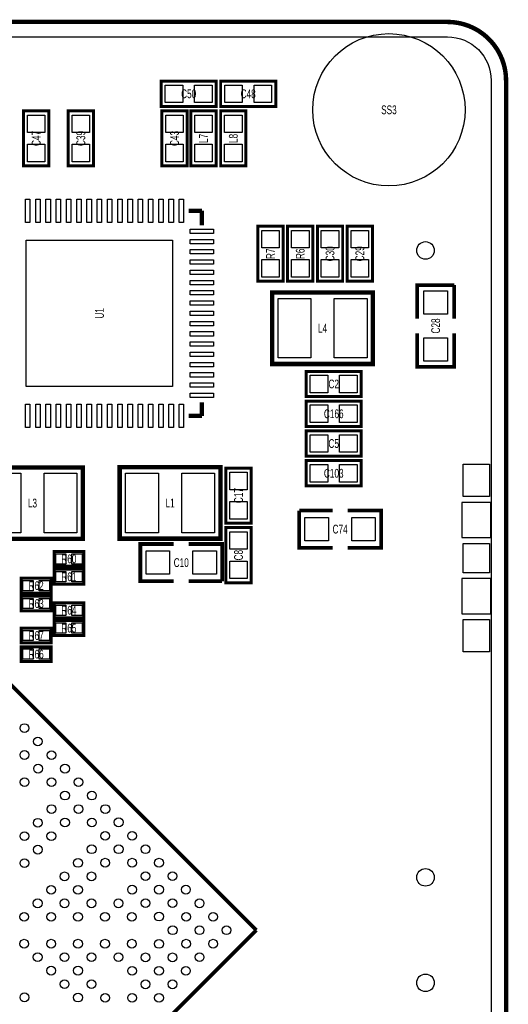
# Model space of a CAD drawing. Extents: x -0.1 to 45.1, y -0.1 to 62.1.
# Tile 3 of 3: x 28.4 to 45.1, y 28.5 to 62.1. Entities that reach past the tile are written whole.
import ezdxf
from ezdxf.enums import TextEntityAlignment as Align

# ---------------------------------------------------------------- set-up
doc = ezdxf.new("R2010")
doc.units = 0
doc.header["$MEASUREMENT"] = 0
for name, color, linetype in [('BG_OUTLINE', 3, 'CONTINUOUS'), ('PG_SILKSCREEN_TOP', 253, 'CONTINUOUS'), ('PIN_TOP', 92, 'CONTINUOUS'), ('RD_SILKSCREEN_TOP', 7, 'CONTINUOUS'), ('RKI_ALL', 2, 'CONTINUOUS')]:
    doc.layers.add(name, color=color, linetype=linetype)

msp = doc.modelspace()

# ---------------------------------------------------------------- linework, layer by layer
at = {"layer": 'BG_OUTLINE', "const_width": 0.1524}
msp.add_lwpolyline([(1.999996, 0, -0.414212), (0, 1.999996), (0, 60.000007, -0.414212), (1.999996, 62.000003), (42.99999, 62.000003, -0.414214), (45.000012, 60.000007), (45.000012, 8.255)], format="xyb", dxfattribs=at)
at = {"layer": 'BG_OUTLINE'}
msp.add_lwpolyline([(45.000012, 60.000007, 0.414214), (42.99999, 62.000003), (1.999996, 62.000003, 0.414212), (0, 60.000007), (0, 1.999996, 0.414212), (1.999996, 0), (42.99999, 0, 0.414215), (45.000012, 1.999996), (45.000012, 8.255)], format="xyb", close=True, dxfattribs=at)
at = {"layer": 'PG_SILKSCREEN_TOP'}
for points, const_width in [([(35.1028, 59.115198), (33.2232, 59.115198), (33.2232, 59.978798), (35.1028, 59.978798), (35.1028, 59.115198)], 0.1016), ([(35.2552, 59.978798), (37.1348, 59.978798), (37.1348, 59.115198), (35.2552, 59.115198), (35.2552, 59.978798)], 0.1016), ([(29.3878, 58.962798), (29.3878, 57.083198), (28.5242, 57.083198), (28.5242, 58.962798), (29.3878, 58.962798)], 0.1016), ([(30.0482, 57.083198), (30.0482, 58.962798), (30.9118, 58.962798), (30.9118, 57.083198), (30.0482, 57.083198)], 0.1016), ([(34.1122, 58.962798), (34.1122, 57.083198), (33.2486, 57.083198), (33.2486, 58.962798), (34.1122, 58.962798)], 0.1016), ([(34.2392, 57.083198), (34.2392, 58.962798), (35.1028, 58.962798), (35.1028, 57.083198), (34.2392, 57.083198)], 0.1016), ([(35.2552, 57.083198), (35.2552, 58.962798), (36.1188, 58.962798), (36.1188, 57.083198), (35.2552, 57.083198)], 0.1016), ([(34.615095, 55.554093), (34.165007, 55.554093)], 0.150089), ([(34.615095, 55.554093), (34.615095, 55.053992)], 0.150089), ([(36.5252, 53.146198), (36.5252, 55.025798), (37.3888, 55.025798), (37.3888, 53.146198), (36.5252, 53.146198)], 0.1016), ([(38.4048, 55.025798), (38.4048, 53.146198), (37.5412, 53.146198), (37.5412, 55.025798), (38.4048, 55.025798)], 0.1016), ([(38.5572, 53.146198), (38.5572, 55.025798), (39.4208, 55.025798), (39.4208, 53.146198), (38.5572, 53.146198)], 0.1016), ([(39.5732, 53.146198), (39.5732, 55.025798), (40.4368, 55.025798), (40.4368, 53.146198), (39.5732, 53.146198)], 0.1016), ([(37.016182, 50.322988), (40.453793, 50.322988), (40.453793, 52.763191), (37.015877, 52.763191), (37.015877, 50.322988), (37.016182, 50.322988)], 0.1524), ([(41.9608, 51.876198), (41.9608, 53.019198), (43.2308, 53.019198)], 0.127), ([(43.2308, 53.019198), (43.2308, 51.876198)], 0.127), ([(43.2308, 51.368198), (43.2308, 50.225198), (41.9608, 50.225198), (41.9608, 51.368198)], 0.127), ([(38.1762, 50.072798), (40.0558, 50.072798), (40.0558, 49.209198), (38.1762, 49.209198), (38.1762, 50.072798)], 0.1016), ([(34.615095, 48.553903), (34.615095, 49.013897)], 0.150089), ([(38.1762, 49.056798), (40.0558, 49.056798), (40.0558, 48.193198), (38.1762, 48.193198), (38.1762, 49.056798)], 0.1016), ([(34.615095, 48.553903), (34.165007, 48.553903)], 0.150089), ([(38.1762, 48.040798), (40.0558, 48.040798), (40.0558, 47.177198), (38.1762, 47.177198), (38.1762, 48.040798)], 0.1016), ([(38.1762, 47.024798), (40.0558, 47.024798), (40.0558, 46.161198), (38.1762, 46.161198), (38.1762, 47.024798)], 0.1016), ([(27.110182, 44.353988), (30.547793, 44.353988), (30.547793, 46.794191), (27.109877, 46.794191), (27.109877, 44.353988), (27.110182, 44.353988)], 0.1524), ([(35.246818, 46.800008), (31.809207, 46.800008), (31.809207, 44.359805), (35.247123, 44.359805), (35.247123, 46.800008), (35.246818, 46.800008)], 0.1524), ([(35.433, 44.891198), (35.433, 46.770798), (36.2966, 46.770798), (36.2966, 44.891198), (35.433, 44.891198)], 0.1016), ([(39.08044, 44.052998), (37.93744, 44.052998), (37.93744, 45.322998)], 0.127), ([(37.93744, 45.322998), (39.08044, 45.322998)], 0.127), ([(39.58844, 45.322998), (40.73144, 45.322998), (40.73144, 44.052998), (39.58844, 44.052998)], 0.127), ([(36.2966, 44.738798), (36.2966, 42.859198), (35.433, 42.859198), (35.433, 44.738798), (36.2966, 44.738798)], 0.1016), ([(23.038841, 44.430645), (36.473841, 30.995645)], 0.129997), ([(33.655, 42.909998), (32.512, 42.909998), (32.512, 44.179998), (33.655, 44.179998)], 0.127), ([(34.163, 44.179998), (35.306, 44.179998), (35.306, 42.909998)], 0.127), ([(29.5656, 43.417973), (30.5816, 43.417973), (30.5816, 43.925973), (29.5656, 43.925973), (29.5656, 43.417973)], 0.1016), ([(29.565575, 42.808373), (30.581575, 42.808373), (30.581575, 43.316373), (29.565575, 43.316373), (29.565575, 42.808373)], 0.1016), ([(28.448, 42.503598), (29.464, 42.503598), (29.464, 43.011598), (28.448, 43.011598), (28.448, 42.503598)], 0.1016), ([(35.306, 42.909998), (34.163, 42.909998)], 0.127), ([(28.447975, 41.893998), (29.463975, 41.893998), (29.463975, 42.401998), (28.447975, 42.401998), (28.447975, 41.893998)], 0.1016), ([(29.565575, 41.665398), (30.581575, 41.665398), (30.581575, 42.173398), (29.565575, 42.173398), (29.565575, 41.665398)], 0.1016), ([(28.447975, 40.801798), (29.463975, 40.801798), (29.463975, 41.309798), (28.447975, 41.309798), (28.447975, 40.801798)], 0.1016), ([(29.5656, 41.055798), (30.5816, 41.055798), (30.5816, 41.563798), (29.5656, 41.563798), (29.5656, 41.055798)], 0.1016), ([(28.447975, 40.166798), (29.463975, 40.166798), (29.463975, 40.674798), (28.447975, 40.674798), (28.447975, 40.166798)], 0.1016), ([(36.473841, 30.995645), (23.321645, 17.843449)], 0.129997)]:
    msp.add_lwpolyline(points, dxfattribs=dict(at, const_width=const_width))
for points in [[(43.484013, 44.399987), (44.484011, 44.399987), (44.484011, 45.599985), (43.484013, 45.599985)], [(43.484013, 41.799993), (44.484011, 41.799993), (44.484011, 42.99999), (43.484013, 42.99999)]]:
    msp.add_lwpolyline(points, close=True, dxfattribs=at)
at = {"layer": 'PIN_TOP'}
for points in [[(33.962797, 59.846693), (33.962797, 59.247303), (33.363408, 59.247303), (33.363408, 59.846693)], [(34.962592, 59.846693), (34.962592, 59.247303), (34.363203, 59.247303), (34.363203, 59.846693)], [(35.395408, 59.247303), (35.395408, 59.846693), (35.994797, 59.846693), (35.994797, 59.247303)], [(36.395203, 59.247303), (36.395203, 59.846693), (36.994592, 59.846693), (36.994592, 59.247303)], [(28.656305, 58.82259), (29.255695, 58.82259), (29.255695, 58.223201), (28.656305, 58.223201)], [(30.779695, 58.223201), (30.180305, 58.223201), (30.180305, 58.82259), (30.779695, 58.82259)], [(33.380705, 58.82259), (33.980095, 58.82259), (33.980095, 58.223201), (33.380705, 58.223201)], [(34.970695, 58.223201), (34.371305, 58.223201), (34.371305, 58.82259), (34.970695, 58.82259)], [(35.986695, 58.223201), (35.387305, 58.223201), (35.387305, 58.82259), (35.986695, 58.82259)], [(28.656305, 57.822795), (29.255695, 57.822795), (29.255695, 57.223406), (28.656305, 57.223406)], [(30.779695, 57.223406), (30.180305, 57.223406), (30.180305, 57.822795), (30.779695, 57.822795)], [(33.380705, 57.822795), (33.980095, 57.822795), (33.980095, 57.223406), (33.380705, 57.223406)], [(34.970695, 57.223406), (34.371305, 57.223406), (34.371305, 57.822795), (34.970695, 57.822795)], [(35.986695, 57.223406), (35.387305, 57.223406), (35.387305, 57.822795), (35.986695, 57.822795)], [(28.739846, 55.154043), (28.589935, 55.154043), (28.589935, 55.954143), (28.739846, 55.954143)], [(29.089858, 55.154043), (28.939947, 55.154043), (28.939947, 55.954143), (29.089858, 55.954143)], [(29.439845, 55.154043), (29.289934, 55.154043), (29.289934, 55.954143), (29.439845, 55.954143)], [(29.789958, 55.154043), (29.640047, 55.154043), (29.640047, 55.954143), (29.789958, 55.954143)], [(30.139945, 55.154043), (29.990034, 55.154043), (29.990034, 55.954143), (30.139945, 55.954143)], [(30.489957, 55.154043), (30.340046, 55.154043), (30.340046, 55.954143), (30.489957, 55.954143)], [(30.839943, 55.154043), (30.690033, 55.154043), (30.690033, 55.954143), (30.839943, 55.954143)], [(31.189955, 55.154043), (31.040045, 55.154043), (31.040045, 55.954143), (31.189955, 55.954143)], [(31.539967, 55.154043), (31.390057, 55.154043), (31.390057, 55.954143), (31.539967, 55.954143)], [(31.889954, 55.154043), (31.740043, 55.154043), (31.740043, 55.954143), (31.889954, 55.954143)], [(32.239966, 55.154043), (32.090055, 55.154043), (32.090055, 55.954143), (32.239966, 55.954143)], [(32.589953, 55.154043), (32.440042, 55.154043), (32.440042, 55.954143), (32.589953, 55.954143)], [(32.940066, 55.154043), (32.790155, 55.154043), (32.790155, 55.954143), (32.940066, 55.954143)], [(33.290053, 55.154043), (33.140142, 55.154043), (33.140142, 55.954143), (33.290053, 55.954143)], [(33.640065, 55.154043), (33.490154, 55.154043), (33.490154, 55.954143), (33.640065, 55.954143)], [(33.990051, 55.154043), (33.840141, 55.154043), (33.840141, 55.954143), (33.990051, 55.954143)], [(35.015145, 54.779139), (34.215045, 54.779139), (34.215045, 54.929049), (35.015145, 54.929049)], [(37.256695, 54.286201), (36.657305, 54.286201), (36.657305, 54.88559), (37.256695, 54.88559)], [(37.673305, 54.88559), (38.272695, 54.88559), (38.272695, 54.286201), (37.673305, 54.286201)], [(39.288695, 54.286201), (38.689305, 54.286201), (38.689305, 54.88559), (39.288695, 54.88559)], [(40.304695, 54.286201), (39.705305, 54.286201), (39.705305, 54.88559), (40.304695, 54.88559)], [(33.614995, 49.554003), (28.615005, 49.554003), (28.615005, 54.553993), (33.614995, 54.553993)], [(35.015145, 54.429152), (34.215045, 54.429152), (34.215045, 54.579063), (35.015145, 54.579063)], [(35.015145, 54.07914), (34.215045, 54.07914), (34.215045, 54.229051), (35.015145, 54.229051)], [(35.015145, 53.729153), (34.215045, 53.729153), (34.215045, 53.879064), (35.015145, 53.879064)], [(37.256695, 53.286406), (36.657305, 53.286406), (36.657305, 53.885795), (37.256695, 53.885795)], [(37.673305, 53.885795), (38.272695, 53.885795), (38.272695, 53.286406), (37.673305, 53.286406)], [(39.288695, 53.286406), (38.689305, 53.286406), (38.689305, 53.885795), (39.288695, 53.885795)], [(40.304695, 53.286406), (39.705305, 53.286406), (39.705305, 53.885795), (40.304695, 53.885795)], [(35.015145, 53.37904), (34.215045, 53.37904), (34.215045, 53.528951), (35.015145, 53.528951)], [(35.015145, 53.029053), (34.215045, 53.029053), (34.215045, 53.178964), (35.015145, 53.178964)], [(35.015145, 52.679041), (34.215045, 52.679041), (34.215045, 52.828952), (35.015145, 52.828952)], [(42.19575, 52.822348), (42.99585, 52.822348), (42.99585, 52.022248), (42.19575, 52.022248)], [(35.015145, 52.329055), (34.215045, 52.329055), (34.215045, 52.478965), (35.015145, 52.478965)], [(37.217401, 50.529998), (37.217401, 52.561998), (38.335001, 52.561998), (38.335001, 50.529998)], [(39.134999, 50.529998), (39.134999, 52.561998), (40.252599, 52.561998), (40.252599, 50.529998)], [(35.015145, 51.979043), (34.215045, 51.979043), (34.215045, 52.128953), (35.015145, 52.128953)], [(35.015145, 51.629031), (34.215045, 51.629031), (34.215045, 51.778941), (35.015145, 51.778941)], [(35.015145, 51.279044), (34.215045, 51.279044), (34.215045, 51.428955), (35.015145, 51.428955)], [(42.19575, 51.222148), (42.99585, 51.222148), (42.99585, 50.422048), (42.19575, 50.422048)], [(35.015145, 50.929032), (34.215045, 50.929032), (34.215045, 51.078943), (35.015145, 51.078943)], [(35.015145, 50.579045), (34.215045, 50.579045), (34.215045, 50.728956), (35.015145, 50.728956)], [(35.015145, 50.228932), (34.215045, 50.228932), (34.215045, 50.378843), (35.015145, 50.378843)], [(35.015145, 49.878945), (34.215045, 49.878945), (34.215045, 50.028856), (35.015145, 50.028856)], [(38.316408, 49.341303), (38.316408, 49.940693), (38.915797, 49.940693), (38.915797, 49.341303)], [(39.316203, 49.341303), (39.316203, 49.940693), (39.915592, 49.940693), (39.915592, 49.341303)], [(35.015145, 49.528933), (34.215045, 49.528933), (34.215045, 49.678844), (35.015145, 49.678844)], [(35.015145, 49.178947), (34.215045, 49.178947), (34.215045, 49.328857), (35.015145, 49.328857)], [(28.739846, 48.153853), (28.589935, 48.153853), (28.589935, 48.953953), (28.739846, 48.953953)], [(29.089858, 48.153853), (28.939947, 48.153853), (28.939947, 48.953953), (29.089858, 48.953953)], [(29.439845, 48.153853), (29.289934, 48.153853), (29.289934, 48.953953), (29.439845, 48.953953)], [(29.789958, 48.153853), (29.640047, 48.153853), (29.640047, 48.953953), (29.789958, 48.953953)], [(30.139945, 48.153853), (29.990034, 48.153853), (29.990034, 48.953953), (30.139945, 48.953953)], [(30.489957, 48.153853), (30.340046, 48.153853), (30.340046, 48.953953), (30.489957, 48.953953)], [(30.839943, 48.153853), (30.690033, 48.153853), (30.690033, 48.953953), (30.839943, 48.953953)], [(31.189955, 48.153853), (31.040045, 48.153853), (31.040045, 48.953953), (31.189955, 48.953953)], [(31.539967, 48.153853), (31.390057, 48.153853), (31.390057, 48.953953), (31.539967, 48.953953)], [(31.889954, 48.153853), (31.740043, 48.153853), (31.740043, 48.953953), (31.889954, 48.953953)], [(32.239966, 48.153853), (32.090055, 48.153853), (32.090055, 48.953953), (32.239966, 48.953953)], [(32.589953, 48.153853), (32.440042, 48.153853), (32.440042, 48.953953), (32.589953, 48.953953)], [(32.940066, 48.153853), (32.790155, 48.153853), (32.790155, 48.953953), (32.940066, 48.953953)], [(33.290053, 48.153853), (33.140142, 48.153853), (33.140142, 48.953953), (33.290053, 48.953953)], [(33.640065, 48.153853), (33.490154, 48.153853), (33.490154, 48.953953), (33.640065, 48.953953)], [(33.990051, 48.153853), (33.840141, 48.153853), (33.840141, 48.953953), (33.990051, 48.953953)], [(38.316408, 48.325303), (38.316408, 48.924693), (38.915797, 48.924693), (38.915797, 48.325303)], [(39.316203, 48.325303), (39.316203, 48.924693), (39.915592, 48.924693), (39.915592, 48.325303)], [(38.316408, 47.309303), (38.316408, 47.908693), (38.915797, 47.908693), (38.915797, 47.309303)], [(39.316203, 47.309303), (39.316203, 47.908693), (39.915592, 47.908693), (39.915592, 47.309303)], [(38.316408, 46.293303), (38.316408, 46.892693), (38.915797, 46.892693), (38.915797, 46.293303)], [(39.316203, 46.293303), (39.316203, 46.892693), (39.915592, 46.892693), (39.915592, 46.293303)], [(44.434011, 45.799997), (43.534012, 45.799997), (43.534012, 46.899995), (44.434011, 46.899995)], [(27.311401, 44.560998), (27.311401, 46.592998), (28.429001, 46.592998), (28.429001, 44.560998)], [(29.228999, 44.560998), (29.228999, 46.592998), (30.346599, 46.592998), (30.346599, 44.560998)], [(33.128001, 46.592998), (33.128001, 44.560998), (32.010401, 44.560998), (32.010401, 46.592998)], [(35.045599, 46.592998), (35.045599, 44.560998), (33.927999, 44.560998), (33.927999, 46.592998)], [(36.164495, 46.031201), (35.565105, 46.031201), (35.565105, 46.63059), (36.164495, 46.63059)], [(36.164495, 45.031406), (35.565105, 45.031406), (35.565105, 45.630795), (36.164495, 45.630795)], [(38.13429, 44.287948), (38.13429, 45.088048), (38.93439, 45.088048), (38.93439, 44.287948)], [(39.73449, 44.287948), (39.73449, 45.088048), (40.53459, 45.088048), (40.53459, 44.287948)], [(35.565105, 44.59859), (36.164495, 44.59859), (36.164495, 43.999201), (35.565105, 43.999201)], [(44.434011, 43.19999), (43.534012, 43.19999), (43.534012, 44.199988), (44.434011, 44.199988)], [(29.623487, 43.496967), (29.623487, 43.846979), (29.973499, 43.846979), (29.973499, 43.496967)], [(30.173701, 43.496967), (30.173701, 43.846979), (30.523713, 43.846979), (30.523713, 43.496967)], [(33.50895, 43.945048), (33.50895, 43.144948), (32.70885, 43.144948), (32.70885, 43.945048)], [(35.10915, 43.945048), (35.10915, 43.144948), (34.30905, 43.144948), (34.30905, 43.945048)], [(35.565105, 43.598795), (36.164495, 43.598795), (36.164495, 42.999406), (35.565105, 42.999406)], [(29.623461, 42.887367), (29.623461, 43.237379), (29.973473, 43.237379), (29.973473, 42.887367)], [(30.173676, 42.887367), (30.173676, 43.237379), (30.523688, 43.237379), (30.523688, 42.887367)], [(28.505887, 42.582592), (28.505887, 42.932604), (28.855899, 42.932604), (28.855899, 42.582592)], [(29.056101, 42.582592), (29.056101, 42.932604), (29.406113, 42.932604), (29.406113, 42.582592)], [(28.505861, 41.972992), (28.505861, 42.323004), (28.855873, 42.323004), (28.855873, 41.972992)], [(29.056076, 41.972992), (29.056076, 42.323004), (29.406088, 42.323004), (29.406088, 41.972992)], [(29.623461, 41.744392), (29.623461, 42.094404), (29.973473, 42.094404), (29.973473, 41.744392)], [(30.173676, 41.744392), (30.173676, 42.094404), (30.523688, 42.094404), (30.523688, 41.744392)], [(29.623487, 41.134792), (29.623487, 41.484804), (29.973499, 41.484804), (29.973499, 41.134792)], [(30.173701, 41.134792), (30.173701, 41.484804), (30.523713, 41.484804), (30.523713, 41.134792)], [(44.434011, 40.499982), (43.534012, 40.499982), (43.534012, 41.59998), (44.434011, 41.59998)], [(28.505861, 40.880792), (28.505861, 41.230804), (28.855873, 41.230804), (28.855873, 40.880792)], [(29.056076, 40.880792), (29.056076, 41.230804), (29.406088, 41.230804), (29.406088, 40.880792)], [(28.505861, 40.245792), (28.505861, 40.595804), (28.855873, 40.595804), (28.855873, 40.245792)], [(29.056076, 40.245792), (29.056076, 40.595804), (29.406088, 40.595804), (29.406088, 40.245792)]]:
    msp.add_lwpolyline(points, close=True, dxfattribs=at)
for centre, radius in [((40.999994, 58.999984), 2.599944), ((42.250004, 54.199993), 0.299949), ((28.554274, 37.897003), 0.149847), ((29.013887, 37.43739), 0.149847), ((28.554274, 36.977777), 0.149847), ((29.480586, 36.970691), 0.149847), ((29.020973, 36.511078), 0.149847), ((29.940199, 36.511078), 0.149847), ((28.561335, 36.051465), 0.149847), ((29.480586, 36.051465), 0.149847), ((30.399812, 36.051465), 0.149847), ((29.940199, 35.591852), 0.149847), ((30.859451, 35.591826), 0.149847), ((29.480586, 35.132213), 0.149847), ((30.399838, 35.132213), 0.149847), ((31.319038, 35.132213), 0.149847), ((29.013887, 34.665539), 0.149847), ((29.940199, 34.6726), 0.149847), ((30.859451, 34.6726), 0.149847), ((31.77159, 34.679661), 0.149847), ((28.554274, 34.205901), 0.149847), ((29.473525, 34.205901), 0.149847), ((31.312002, 34.220048), 0.149847), ((32.231228, 34.220048), 0.149847), ((29.013887, 33.746288), 0.149847), ((30.852364, 33.760435), 0.149847), ((31.771615, 33.760435), 0.149847), ((32.690841, 33.760435), 0.149847), ((28.554274, 33.286675), 0.149847), ((30.38569, 33.293736), 0.149847), ((31.312002, 33.300797), 0.149847), ((32.231228, 33.300822), 0.149847), ((33.150454, 33.300797), 0.149847), ((29.926051, 32.834123), 0.149847), ((30.845303, 32.834123), 0.149847), ((32.690867, 32.841184), 0.149847), ((33.610067, 32.841184), 0.149847), ((42.250004, 32.799985), 0.299949), ((29.466438, 32.37451), 0.149847), ((30.38569, 32.374484), 0.149847), ((32.231228, 32.381571), 0.149847), ((33.150454, 32.381596), 0.149847), ((34.069706, 32.381571), 0.149847), ((29.006825, 31.914871), 0.149847), ((29.926077, 31.914871), 0.149847), ((30.845277, 31.914871), 0.149847), ((31.764554, 31.914871), 0.149847), ((32.690841, 31.921958), 0.149847), ((33.610093, 31.921958), 0.149847), ((34.53638, 31.914871), 0.149847), ((28.547212, 31.455284), 0.149847), ((29.466438, 31.455258), 0.149847), ((30.38569, 31.455284), 0.149847), ((31.304916, 31.455258), 0.149847), ((32.224142, 31.455284), 0.149847), ((33.150454, 31.46232), 0.149847), ((34.076767, 31.455284), 0.149847), ((34.996018, 31.455258), 0.149847), ((33.617154, 30.995645), 0.149847), ((34.536405, 30.995645), 0.149847), ((35.455631, 30.995645), 0.149847), ((28.547212, 30.536007), 0.149847), ((29.466438, 30.536032), 0.149847), ((30.38569, 30.536007), 0.149847), ((31.304916, 30.536032), 0.149847), ((32.224142, 30.536007), 0.149847), ((33.150454, 30.528971), 0.149847), ((34.076767, 30.536007), 0.149847), ((34.996018, 30.536032), 0.149847), ((29.006825, 30.076419), 0.149847), ((29.926077, 30.076419), 0.149847), ((30.845277, 30.076419), 0.149847), ((31.764554, 30.076419), 0.149847), ((32.690841, 30.069333), 0.149847), ((33.610093, 30.069333), 0.149847), ((34.53638, 30.076419), 0.149847), ((29.466438, 29.616781), 0.149847), ((30.38569, 29.616806), 0.149847), ((32.231228, 29.60972), 0.149847), ((33.150454, 29.609694), 0.149847), ((34.069706, 29.60972), 0.149847), ((29.926051, 29.157168), 0.149847), ((30.845303, 29.157168), 0.149847), ((32.690867, 29.150107), 0.149847), ((33.610067, 29.150107), 0.149847), ((42.250004, 29.199992), 0.299949), ((28.554274, 28.704616), 0.149847), ((30.38569, 28.697555), 0.149847), ((31.312002, 28.690494), 0.149847), ((32.231228, 28.690468), 0.149847), ((33.150454, 28.690494), 0.149847)]:
    msp.add_circle(centre, radius, dxfattribs=at)
at = {"layer": 'RKI_ALL'}
msp.add_lwpolyline([(43.000016, 0.508), (1.999996, 0.508, -0.414212), (0.508, 1.999996), (0.508, 60.000007, -0.414211), (1.999996, 61.492003), (43.000016, 61.492003, -0.41421), (44.492012, 60.000007), (44.492012, 1.999996, -0.41421)], format="xyb", close=True, dxfattribs=at)

# ---------------------------------------------------------------- texts
at = {"layer": 'RD_SILKSCREEN_TOP', "width": 0.700025}
for s, p in [('C50', (34.163, 59.396986)), ('C48', (36.195, 59.396986)), ('SS3', (41.00002, 58.849971)), ('L4', (38.735, 51.395986)), ('C2', (39.116, 49.490986)), ('C166', (39.116, 48.474986)), ('C5', (39.116, 47.458986)), ('C103', (39.116, 46.442986)), ('L3', (28.829, 45.426986)), ('L1', (33.528, 45.426986)), ('C74', (39.33444, 44.537986)), ('R60', (30.0736, 43.521986)), ('C10', (33.909, 43.394986)), ('R61', (30.0736, 42.912386)), ('R62', (28.956, 42.607586)), ('R63', (28.956, 41.997986)), ('R64', (30.0736, 41.769386)), ('R65', (30.0736, 41.159786)), ('R67', (28.956, 40.905786)), ('R66', (28.956, 40.270786))]:
    msp.add_text(s, height=0.299999, dxfattribs=at).set_placement(p, align=Align.CENTER)
for s, p in [('C47', (29.105987, 58.022871)), ('C39', (30.629987, 58.022871)), ('C43', (33.830387, 58.022871)), ('L7', (34.820987, 58.022871)), ('L8', (35.836987, 58.022871)), ('R7', (37.106987, 54.085871)), ('R6', (38.122987, 54.085871)), ('C30', (39.138987, 54.085871)), ('C29', (40.154987, 54.085871)), ('U1', (31.264987, 52.053871)), ('C28', (42.745787, 51.622071)), ('C17', (36.014787, 45.830871)), ('C8', (36.014787, 43.798871))]:
    msp.add_text(s, height=0.299999, rotation=90, dxfattribs=at).set_placement(p, align=Align.CENTER)

doc.saveas('drawing.dxf')
